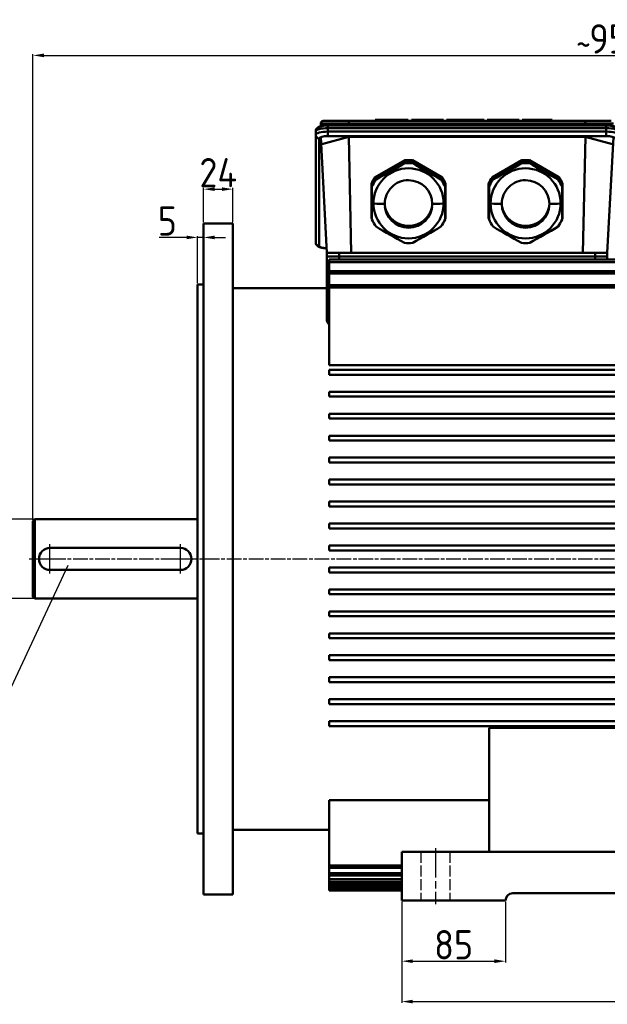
# Model space of a CAD drawing. Header units: millimetres. Extents: x -2791 to 2004, y -1887 to 1428.
# Tile 12 of 20: x -1975 to -1493, y -586 to 221. Entities that reach past the tile are written whole.
import ezdxf

# ---------------------------------------------------------------- set-up
doc = ezdxf.new("R2010")
doc.units = ezdxf.units.MM
for name, pattern in [('AM_ISO02W050', [7.5, 6, -1.5]), ('AM_ISO02W050x2', [3.75, 3, -0.75]), ('AM_ISO08W050', [18, 12, -1.5, 3, -1.5])]:
    doc.linetypes.add(name, pattern=pattern)
for name, color, linetype, lineweight in [('AM_0', 7, 'Continuous', 50), ('AM_3', 6, 'AM_ISO02W050', 25), ('AM_7', 4, 'AM_ISO08W050', 25), ('AM_REFDIM', 4, 'Continuous', 25), ('AM_VIS', 7, 'Continuous', 50)]:
    doc.layers.add(name, color=color, linetype=linetype, lineweight=lineweight)
doc.styles.add('ACANSGDT', font='amgdtans.shx')
doc.styles.add('ACISOGDT', font='isocp.shx')
doc.dimstyles.new('AM_ISO$0', dxfattribs={"dimtxt": 24, "dimasz": 9, "dimexe": 1, "dimexo": 1, "dimgap": 1.5, "dimtad": 1, "dimtoh": 1, "dimdsep": 46, "dimtxsty": 'ACISOGDT', "dimcen": 0, "dimclrd": 3, "dimclre": 3, "dimclrt": 2, "dimadec": 0, "dimazin": 2, "dimtp": 0.1, "dimtm": 0.1, "dimtfac": 0.71, "dimtmove": 0, "dimatfit": 3, "dimfxl": 1, "dimlwd": -1, "dimlwe": -1, "dimarcsym": 0})

# ---------------------------------------------------------------- blocks, each defined once
blk = doc.blocks.new('*D63')
at = {"layer": 'AM_REFDIM', "color": 3, "transparency": 16777216}
for p, q in [((-1661.41, -502.03), (-1661.41, -551.76)), ((-1576.41, -502.03), (-1576.41, -551.76)), ((-1652.41, -550.76), (-1585.41, -550.76))]:
    blk.add_line(p, q, dxfattribs=at)
for points in [[(-1652.41, -549.26), (-1652.41, -552.26), (-1661.41, -550.76)], [(-1585.41, -549.26), (-1585.41, -552.26), (-1576.41, -550.76)]]:
    blk.add_solid(points, dxfattribs=at)
at = {"layer": 'Defpoints', "color": 0, "transparency": 16777216}
for p in [(-1661.41, -501.03), (-1576.41, -501.03), (-1576.41, -550.76)]:
    blk.add_point(p, dxfattribs=at)
at = {"layer": 'AM_REFDIM', "color": 2, "transparency": 16777216, "insert": (-1618.91, -537.26), "char_height": 24, "attachment_point": 5, "style": 'ACISOGDT'}
blk.add_mtext('85', dxfattribs=at)
blk = doc.blocks.new('*D65')
at = {"layer": 'AM_REFDIM', "color": 3, "transparency": 16777216}
for p, q in [((-1661.41, -502.03), (-1661.41, -584.84)), ((-1187.41, -502.03), (-1187.41, -584.84)), ((-1652.41, -583.84), (-1196.41, -583.84))]:
    blk.add_line(p, q, dxfattribs=at)
for points in [[(-1652.41, -582.34), (-1652.41, -585.34), (-1661.41, -583.84)], [(-1196.41, -582.34), (-1196.41, -585.34), (-1187.41, -583.84)]]:
    blk.add_solid(points, dxfattribs=at)
at = {"layer": 'Defpoints', "color": 0, "transparency": 16777216}
for p in [(-1661.41, -501.03), (-1187.41, -501.03), (-1187.41, -583.84)]:
    blk.add_point(p, dxfattribs=at)
at = {"layer": 'AM_REFDIM', "color": 2, "transparency": 16777216, "insert": (-1424.41, -570.34), "char_height": 24, "attachment_point": 5, "style": 'ACISOGDT'}
blk.add_mtext('474', dxfattribs=at)
blk = doc.blocks.new('*D72')
at = {"layer": 'AM_REFDIM', "color": 3, "transparency": 16777216}
for p, q in [((-1963.41, -188.53), (-1997.33, -188.53)), ((-1996.33, -197.53), (-1996.33, -244.53)), ((-1963.41, -253.53), (-1997.33, -253.53))]:
    blk.add_line(p, q, dxfattribs=at)
for points in [[(-1997.83, -197.53), (-1994.83, -197.53), (-1996.33, -188.53)], [(-1997.83, -244.53), (-1994.83, -244.53), (-1996.33, -253.53)]]:
    blk.add_solid(points, dxfattribs=at)
at = {"layer": 'Defpoints', "color": 0, "transparency": 16777216}
for p in [(-1962.41, -188.53), (-1996.33, -253.53), (-1962.41, -253.53)]:
    blk.add_point(p, dxfattribs=at)
at = {"layer": 'AM_REFDIM', "color": 2, "transparency": 16777216, "insert": (-2009.83, -221.03), "char_height": 24, "attachment_point": 5, "rotation": 90, "style": 'ACISOGDT'}
blk.add_mtext('%%c65{}{\\C2; m6}', dxfattribs=at)
blk = doc.blocks.new('*D40')
at = {"layer": 'AM_REFDIM', "color": 3, "transparency": 16777216}
for p, q in [((-1963.91, -189.03), (-1963.91, 192.68)), ((-1954.91, 191.68), (-1014.91, 191.68)), ((-1005.91, -45.61), (-1005.91, 192.68))]:
    blk.add_line(p, q, dxfattribs=at)
for points in [[(-1954.91, 193.18), (-1954.91, 190.18), (-1963.91, 191.68)], [(-1014.91, 193.18), (-1014.91, 190.18), (-1005.91, 191.68)]]:
    blk.add_solid(points, dxfattribs=at)
at = {"layer": 'Defpoints', "color": 0, "transparency": 16777216}
for p in [(-1005.91, 191.68), (-1005.91, -46.61), (-1963.91, -190.03)]:
    blk.add_point(p, dxfattribs=at)
at = {"layer": 'AM_REFDIM', "color": 2, "transparency": 16777216, "insert": (-1483.7, 205.18), "char_height": 24, "attachment_point": 5, "style": 'ACISOGDT'}
blk.add_mtext('958', dxfattribs=at)
blk = doc.blocks.new('*D56')
at = {"layer": 'AM_REFDIM', "color": 3, "transparency": 16777216}
for p, q in [((-1823.91, 52.97), (-1823.91, 41.47)), ((-1837.91, 42.47), (-1860.51, 42.47)), ((-1828.91, 4.97), (-1828.91, 43.47)), ((-1823.91, 42.47), (-1828.91, 42.47)), ((-1814.91, 42.47), (-1805.91, 42.47))]:
    blk.add_line(p, q, dxfattribs=at)
for points in [[(-1837.91, 43.97), (-1837.91, 40.97), (-1828.91, 42.47)], [(-1814.91, 43.97), (-1814.91, 40.97), (-1823.91, 42.47)]]:
    blk.add_solid(points, dxfattribs=at)
at = {"layer": 'Defpoints', "color": 0, "transparency": 16777216}
for p in [(-1823.91, 53.97), (-1823.91, 42.47), (-1828.91, 3.97)]:
    blk.add_point(p, dxfattribs=at)
at = {"layer": 'AM_REFDIM', "color": 2, "transparency": 16777216, "insert": (-1853.71, 55.97), "char_height": 24, "attachment_point": 5, "style": 'ACISOGDT'}
blk.add_mtext('5', dxfattribs=at)
blk = doc.blocks.new('*D57')
at = {"layer": 'AM_REFDIM', "color": 3, "transparency": 16777216}
for p, q in [((-1823.91, 54.97), (-1823.91, 83.04)), ((-1814.91, 82.04), (-1808.91, 82.04)), ((-1799.91, 54.97), (-1799.91, 83.04))]:
    blk.add_line(p, q, dxfattribs=at)
for points in [[(-1814.91, 83.54), (-1814.91, 80.54), (-1823.91, 82.04)], [(-1808.91, 83.54), (-1808.91, 80.54), (-1799.91, 82.04)]]:
    blk.add_solid(points, dxfattribs=at)
at = {"layer": 'Defpoints', "color": 0, "transparency": 16777216}
for p in [(-1799.91, 82.04), (-1823.91, 53.97), (-1799.91, 53.97)]:
    blk.add_point(p, dxfattribs=at)
at = {"layer": 'AM_REFDIM', "color": 2, "transparency": 16777216, "insert": (-1811.91, 95.54), "char_height": 24, "attachment_point": 5, "style": 'ACISOGDT'}
blk.add_mtext('24', dxfattribs=at)

msp = doc.modelspace()

# ---------------------------------------------------------------- linework, layer by layer
at = {"layer": 'AM_3', "linetype": 'AM_ISO02W050x2', "ltscale": 3}
for p, q in [((-1645.912, -461.034), (-1645.912, -501.034)), ((-1621.912, -461.034), (-1621.912, -501.034))]:
    msp.add_line(p, q, dxfattribs=at)
at = {"layer": 'AM_7'}
for p, q in [((-1949.912, -221.034), (-1949.912, -209.034)), ((-1842.912, -221.034), (-1842.912, -209.034)), ((-1966.912, -221.034), (-1005.226, -221.034)), ((-1961.912, -221.034), (-1949.912, -221.034)), ((-1949.912, -221.034), (-1949.912, -221.034)), ((-1949.912, -221.034), (-1949.912, -221.034)), ((-1949.912, -221.034), (-1937.912, -221.034)), ((-1949.912, -233.034), (-1949.912, -221.034)), ((-1854.912, -221.034), (-1842.912, -221.034)), ((-1842.912, -221.034), (-1842.912, -221.034)), ((-1842.912, -221.034), (-1842.912, -221.034)), ((-1842.912, -221.034), (-1830.912, -221.034)), ((-1842.912, -233.034), (-1842.912, -221.034))]:
    msp.add_line(p, q, dxfattribs=at)
at = {"layer": 'AM_7', "ltscale": 2}
msp.add_line((-1633.912, -458.034), (-1633.912, -504.034), dxfattribs=at)
at = {"layer": 'AM_REFDIM', "color": 3}
msp.add_line((-1935.237, -226.435), (-1994.027, -352.187), dxfattribs=at)
at = {"layer": 'AM_VIS'}
for p, q in [((-1704.163, 137.966), (-1725.937, 137.966)), ((-1511.644, 137.966), (-1704.163, 137.966)), ((-1683.265, 137.966), (-1683.265, 138.966)), ((-1683.265, 138.966), (-1674.014, 138.966)), ((-1656.066, 138.966), (-1674.014, 138.966)), ((-1674.014, 137.966), (-1674.014, 138.966)), ((-1656.066, 137.966), (-1656.066, 138.966)), ((-1653.597, 137.966), (-1653.597, 138.966)), ((-1645.136, 138.966), (-1653.597, 138.966)), ((-1644.146, 138.966), (-1645.136, 138.966)), ((-1645.136, 137.966), (-1645.136, 138.966)), ((-1636.757, 138.966), (-1644.146, 138.966)), ((-1644.146, 137.966), (-1644.146, 138.966)), ((-1635.767, 138.966), (-1636.757, 138.966)), ((-1636.757, 137.966), (-1636.757, 138.966)), ((-1627.306, 138.966), (-1635.767, 138.966)), ((-1635.767, 137.966), (-1635.767, 138.966)), ((-1627.306, 137.966), (-1627.306, 138.966)), ((-1616.677, 138.966), (-1624.836, 138.966)), ((-1624.836, 137.966), (-1624.836, 138.966)), ((-1609.424, 138.966), (-1616.677, 138.966)), ((-1616.677, 137.966), (-1616.677, 138.966)), ((-1602.171, 138.966), (-1609.424, 138.966)), ((-1609.424, 137.966), (-1609.424, 138.966)), ((-1594.012, 138.966), (-1602.171, 138.966)), ((-1602.171, 137.966), (-1602.171, 138.966)), ((-1594.012, 137.966), (-1594.012, 138.966)), ((-1583.081, 138.966), (-1591.542, 138.966)), ((-1591.542, 137.966), (-1591.542, 138.966)), ((-1582.091, 138.966), (-1583.081, 138.966)), ((-1583.081, 137.966), (-1583.081, 138.966)), ((-1574.702, 138.966), (-1582.091, 138.966)), ((-1582.091, 137.966), (-1582.091, 138.966)), ((-1573.713, 138.966), (-1574.702, 138.966)), ((-1574.702, 137.966), (-1574.702, 138.966)), ((-1565.251, 138.966), (-1573.713, 138.966)), ((-1573.713, 137.966), (-1573.713, 138.966)), ((-1565.251, 137.966), (-1565.251, 138.966)), ((-1562.791, 137.966), (-1562.791, 138.966)), ((-1554.631, 138.966), (-1562.791, 138.966)), ((-1550.543, 138.966), (-1554.631, 138.966)), ((-1554.631, 137.966), (-1554.631, 138.966)), ((-1539.004, 138.966), (-1550.543, 138.966)), ((-1550.543, 137.966), (-1550.543, 138.966)), ((-1538.01, 138.966), (-1539.004, 138.966)), ((-1539.004, 137.966), (-1539.004, 138.966)), ((-1538.01, 137.966), (-1538.01, 138.966)), ((-1489.87, 137.966), (-1511.644, 137.966)), ((-1732.044, 129.48), (-1732.044, 126.582)), ((-1727.818, 133.647), (-1727.934, 135.861)), ((-1727.934, 135.861), (-1704.99, 135.861)), ((-1706.789, 134.292), (-1722.044, 134.292)), ((-1722.044, 134.292), (-1722.044, 132.068)), ((-1722.044, 132.068), (-1722.044, 129.171)), ((-1722.044, 132.068), (-1493.762, 132.068)), ((-1493.762, 129.171), (-1722.044, 129.171)), ((-1722.044, 129.171), (-1722.044, 125.496)), ((-1707.108, 135.208), (-1710.459, 134.292)), ((-1705.387, 134.107), (-1510.419, 134.107)), ((-1704.99, 135.861), (-1510.816, 135.861)), ((-1704.976, 135.191), (-1704.99, 135.861)), ((-1510.827, 135.097), (-1704.98, 135.097)), ((-1510.831, 135.191), (-1510.816, 135.861)), ((-1510.816, 135.861), (-1487.872, 135.861)), ((-1493.762, 134.292), (-1509.018, 134.292)), ((-1505.348, 134.292), (-1508.699, 135.208)), ((-1493.762, 134.292), (-1493.762, 132.068)), ((-1493.762, 132.068), (-1493.762, 129.171)), ((-1493.762, 129.171), (-1493.762, 125.496)), ((-1732.044, 126.582), (-1732.044, 38.346)), ((-1729.044, 35.448), (-1729.044, 123.685)), ((-1722.908, 29.966), (-1727.873, 124.688)), ((-1704.755, 125.042), (-1727.048, 118.948)), ((-1722.044, 125.496), (-1493.762, 125.496)), ((-1702.908, 29.966), (-1704.971, 124.983)), ((-1511.051, 125.042), (-1704.755, 125.042)), ((-1512.898, 29.966), (-1510.835, 124.983)), ((-1488.759, 118.948), (-1511.051, 125.042)), ((-1492.898, 29.966), (-1487.934, 124.688)), ((-1683.159, 91.833), (-1659.038, 105.74)), ((-1659.038, 105.263), (-1683.159, 91.356)), ((-1659.038, 105.74), (-1659.038, 105.263)), ((-1652.769, 105.74), (-1628.648, 91.833)), ((-1652.769, 105.263), (-1652.769, 105.74)), ((-1628.648, 91.356), (-1652.769, 105.263)), ((-1587.159, 91.833), (-1563.038, 105.74)), ((-1563.038, 105.263), (-1587.159, 91.356)), ((-1563.038, 105.74), (-1563.038, 105.263)), ((-1556.769, 105.74), (-1532.648, 91.833)), ((-1556.769, 105.263), (-1556.769, 105.74)), ((-1532.648, 91.356), (-1556.769, 105.263)), ((-1682.504, 90.817), (-1659.303, 104.194)), ((-1659.303, 104.194), (-1659.303, 103.252)), ((-1652.504, 104.194), (-1629.303, 90.817)), ((-1652.504, 103.252), (-1652.504, 104.194)), ((-1586.504, 90.817), (-1563.303, 104.194)), ((-1563.303, 104.194), (-1563.303, 103.252)), ((-1556.504, 104.194), (-1533.303, 90.817)), ((-1556.504, 103.252), (-1556.504, 104.194)), ((-1683.159, 91.356), (-1683.159, 91.833)), ((-1682.504, 89.875), (-1682.504, 90.817)), ((-1629.303, 90.817), (-1629.303, 89.875)), ((-1628.648, 91.833), (-1628.648, 91.356)), ((-1587.159, 91.356), (-1587.159, 91.833)), ((-1586.504, 89.875), (-1586.504, 90.817)), ((-1533.303, 90.817), (-1533.303, 89.875)), ((-1532.648, 91.833), (-1532.648, 91.356)), ((-1686.293, 86.412), (-1686.293, 85.934)), ((-1686.293, 85.934), (-1686.293, 58.12)), ((-1685.903, 84.937), (-1685.903, 83.995)), ((-1685.903, 83.995), (-1685.903, 70.453)), ((-1625.903, 83.995), (-1625.903, 84.937)), ((-1625.903, 83.995), (-1625.903, 70.453)), ((-1625.513, 85.934), (-1625.513, 86.412)), ((-1625.513, 58.12), (-1625.513, 85.934)), ((-1590.293, 86.412), (-1590.293, 85.934)), ((-1590.293, 85.934), (-1590.293, 58.12)), ((-1589.903, 84.937), (-1589.903, 83.995)), ((-1589.903, 83.995), (-1589.903, 70.453)), ((-1529.903, 83.995), (-1529.903, 84.937)), ((-1529.903, 83.995), (-1529.903, 70.453)), ((-1529.513, 85.934), (-1529.513, 86.412)), ((-1529.513, 58.12), (-1529.513, 85.934)), ((-1685.903, 70.453), (-1685.903, 57.242)), ((-1625.903, 70.453), (-1625.903, 57.242)), ((-1589.903, 70.453), (-1589.903, 57.242)), ((-1529.903, 70.453), (-1529.903, 57.242)), ((-1823.912, 53.966), (-1799.912, 53.966)), ((-1823.912, -496.034), (-1823.912, 53.966)), ((-1799.912, -496.034), (-1799.912, 53.966)), ((-1655.903, 51.399), (-1655.903, 51.861)), ((-1655.903, 51.399), (-1655.903, 50.648)), ((-1655.903, 50.439), (-1655.903, 50.648)), ((-1559.903, 51.399), (-1559.903, 51.861)), ((-1559.903, 51.399), (-1559.903, 50.648)), ((-1559.903, 50.439), (-1559.903, 50.648)), ((-1722.908, 29.966), (-1702.908, 29.966)), ((-1722.903, 26.966), (-1722.908, 29.966)), ((-1722.903, -25.435), (-1722.903, 26.966)), ((-1722.903, 26.966), (-1712.903, 26.966)), ((-1720.912, 24.299), (-1247.312, 24.299)), ((-1720.912, 24.299), (-1720.912, 22.299)), ((-1712.903, 26.966), (-1712.903, 29.966)), ((-1502.903, 26.966), (-1712.903, 26.966)), ((-1712.903, 24.299), (-1712.903, 26.966)), ((-1702.908, 29.966), (-1512.898, 29.966)), ((-1512.898, 29.966), (-1492.898, 29.966)), ((-1502.903, 26.966), (-1502.903, 29.966)), ((-1502.903, 24.299), (-1502.903, 26.966)), ((-1502.903, 26.966), (-1492.903, 26.966)), ((-1492.903, 26.966), (-1492.898, 29.966)), ((-1492.903, 24.299), (-1492.903, 26.966)), ((-1720.912, 14.793), (-1720.912, 22.299)), ((-1720.912, 22.299), (-1247.312, 22.299)), ((-1720.912, 14.793), (-1247.312, 14.793)), ((-1720.912, 14.793), (-1720.912, 12.793)), ((-1720.912, 3.432), (-1720.912, 12.793)), ((-1720.912, 12.793), (-1247.312, 12.793)), ((-1828.912, 3.966), (-1823.912, 3.966)), ((-1828.912, -446.034), (-1828.912, 3.966)), ((-1799.912, 0.966), (-1722.903, 0.966)), ((-1720.912, 3.432), (-1247.312, 3.432)), ((-1720.912, 3.432), (-1720.912, 1.432)), ((-1720.912, -62.103), (-1720.912, 1.432)), ((-1720.912, 1.432), (-1247.312, 1.432)), ((-1247.312, -62.103), (-1720.912, -62.103)), ((-1720.912, -66.034), (-1481.028, -66.034)), ((-1720.912, -66.034), (-1720.912, -70.034)), ((-1720.912, -70.034), (-1481.028, -70.034)), ((-1720.912, -84.034), (-1247.312, -84.034)), ((-1720.912, -84.034), (-1720.912, -88.034)), ((-1720.912, -88.034), (-1247.312, -88.034)), ((-1720.912, -102.034), (-1247.312, -102.034)), ((-1720.912, -102.034), (-1720.912, -106.034)), ((-1720.912, -106.034), (-1247.312, -106.034)), ((-1720.912, -120.034), (-1247.312, -120.034)), ((-1720.912, -120.034), (-1720.912, -124.034)), ((-1720.912, -124.034), (-1247.312, -124.034)), ((-1720.912, -138.034), (-1247.312, -138.034)), ((-1720.912, -138.034), (-1720.912, -142.034)), ((-1720.912, -142.034), (-1247.312, -142.034)), ((-1720.912, -156.034), (-1247.312, -156.034)), ((-1720.912, -156.034), (-1720.912, -160.034)), ((-1720.912, -160.034), (-1247.312, -160.034)), ((-1720.912, -174.034), (-1247.312, -174.034)), ((-1720.912, -174.034), (-1720.912, -178.034)), ((-1720.912, -178.034), (-1247.312, -178.034)), ((-1963.912, -190.034), (-1962.412, -188.534)), ((-1963.912, -252.034), (-1963.912, -190.034)), ((-1962.412, -188.534), (-1828.912, -188.534)), ((-1962.412, -253.534), (-1962.412, -188.534)), ((-1720.912, -192.034), (-1247.312, -192.034)), ((-1720.912, -192.034), (-1720.912, -196.034)), ((-1720.912, -196.034), (-1247.312, -196.034)), ((-1949.912, -212.034), (-1842.912, -212.034)), ((-1720.912, -210.034), (-1247.312, -210.034)), ((-1720.912, -210.034), (-1720.912, -214.034)), ((-1720.912, -214.034), (-1247.312, -214.034)), ((-1842.912, -230.034), (-1949.912, -230.034)), ((-1720.912, -228.034), (-1247.312, -228.034)), ((-1720.912, -228.034), (-1720.912, -232.034)), ((-1720.912, -232.034), (-1247.312, -232.034)), ((-1720.912, -246.034), (-1247.312, -246.034)), ((-1720.912, -246.034), (-1720.912, -250.034)), ((-1720.912, -250.034), (-1247.312, -250.034)), ((-1963.912, -252.034), (-1962.412, -253.534)), ((-1962.412, -253.534), (-1828.912, -253.534)), ((-1720.912, -264.034), (-1247.312, -264.034)), ((-1720.912, -264.034), (-1720.912, -268.034)), ((-1720.912, -268.034), (-1247.312, -268.034)), ((-1720.912, -282.034), (-1247.312, -282.034)), ((-1720.912, -282.034), (-1720.912, -286.034)), ((-1720.912, -286.034), (-1247.312, -286.034)), ((-1720.912, -300.034), (-1247.312, -300.034)), ((-1720.912, -300.034), (-1720.912, -304.034)), ((-1720.912, -304.034), (-1247.312, -304.034)), ((-1720.912, -318.034), (-1247.312, -318.034)), ((-1720.912, -318.034), (-1720.912, -322.034)), ((-1720.912, -322.034), (-1247.312, -322.034)), ((-1720.912, -336.034), (-1247.312, -336.034)), ((-1720.912, -336.034), (-1720.912, -340.034)), ((-1720.912, -340.034), (-1247.312, -340.034)), ((-1720.912, -354.034), (-1247.312, -354.034)), ((-1720.912, -358.034), (-1720.912, -354.034)), ((-1720.912, -358.034), (-1247.312, -358.034)), ((-1589.912, -359.533), (-1589.912, -461.034)), ((-1589.912, -359.533), (-1309.912, -359.533)), ((-1720.912, -418.728), (-1589.912, -418.728)), ((-1720.912, -472.229), (-1720.912, -418.728)), ((-1799.912, -443.034), (-1720.912, -443.034)), ((-1828.912, -446.034), (-1823.912, -446.034)), ((-1661.412, -461.034), (-1589.912, -461.034)), ((-1661.412, -501.034), (-1661.412, -461.034)), ((-1589.912, -461.034), (-1309.912, -461.034)), ((-1720.912, -472.229), (-1661.412, -472.229)), ((-1720.912, -472.229), (-1720.912, -474.229)), ((-1720.912, -478.597), (-1720.912, -474.229)), ((-1720.912, -474.229), (-1661.412, -474.229)), ((-1720.912, -478.597), (-1661.412, -478.597)), ((-1720.912, -478.597), (-1720.912, -480.597)), ((-1720.912, -483.581), (-1720.912, -480.597)), ((-1720.912, -480.597), (-1661.412, -480.597)), ((-1720.912, -483.581), (-1661.412, -483.581)), ((-1720.912, -483.581), (-1720.912, -485.581)), ((-1720.912, -487.257), (-1720.912, -485.581)), ((-1720.912, -485.581), (-1661.412, -485.581)), ((-1720.912, -487.257), (-1661.412, -487.257)), ((-1720.912, -487.257), (-1720.912, -489.257)), ((-1720.912, -489.68), (-1720.912, -489.257)), ((-1720.912, -489.257), (-1661.412, -489.257)), ((-1720.912, -489.68), (-1661.412, -489.68)), ((-1720.912, -489.68), (-1720.912, -491.68)), ((-1720.912, -491.68), (-1661.412, -491.68)), ((-1720.912, -491.68), (-1720.912, -492.884)), ((-1823.912, -496.034), (-1799.912, -496.034)), ((-1720.912, -492.884), (-1661.412, -492.884)), ((-1570.412, -495.034), (-1321.412, -495.034)), ((-1576.412, -501.034), (-1661.412, -501.034))]:
    msp.add_line(p, q, dxfattribs=at)
for centre, radius, start, end in [((-1725.937, 135.966), 2, 90, 183), ((-1970.932, 616.917), 600.806, 298.690091, 301.244266), ((-1340.874, 616.917), 600.806, 238.755734, 241.309909), ((-1874.932, 616.917), 600.806, 298.690091, 301.244266), ((-1244.874, 616.917), 600.806, 238.755734, 241.309909), ((-1655.903, 70.438), 28.755, 180.057471, 359.942529), ((-1559.903, 70.438), 28.755, 180.057471, 359.942529), ((-1370.874, 565.027), 600.806, 238.755734, 241.309909), ((-1940.932, 565.027), 600.806, 298.690091, 301.244266), ((-1274.874, 565.027), 600.806, 238.755734, 241.309909), ((-1844.932, 565.027), 600.806, 298.690091, 301.244266), ((-1949.912, -221.034), 9, 90, 270), ((-1842.912, -221.034), 9, 270, 90), ((-1570.412, -501.034), 6, 90, 180)]:
    msp.add_arc(centre, radius, start, end, dxfattribs=at)
for centre, major_axis, ratio, start_param, end_param in [((-1704.163, 135.966), (0, 2), 0.4142136, 0, 1.6231562), ((-1511.644, 135.966), (0, 2), 0.4142136, 4.6600291, 6.2831853), ((-1722.044, 129.48), (-10, 0), 0.258819, 4.712389, 6.2831853), ((-1722.044, 126.582), (10, 0), 0.258819, 1.5707963, 3.1415927), ((-1707.814, 135.156), (-0.264, 0.965), 0.7014353, 3.448384, 4.5762424), ((-1705.786, 131.344), (-2.989, 2.88), 0.9285799, 5.2387943, 5.778107), ((-1706.493, 131.292), (3.994, -0.494), 0.7408419, 1.3829101, 1.736064), ((-1510.02, 131.344), (-2.989, -2.88), 0.9285799, 3.646671, 4.1859837), ((-1509.314, 131.292), (-3.994, -0.494), 0.7408419, 4.5471213, 4.9002752), ((-1507.992, 135.156), (0.264, 0.965), 0.7014353, 1.7069429, 2.8348013), ((-1493.762, 129.48), (-10, 0), 0.258819, 3.1415927, 4.712389), ((-1493.762, 126.582), (10, 0), 0.258819, 6.2831853, 7.8539816), ((-1729.044, 126.582), (-3, 0), 0.9659258, 0, 1.5707963), ((-1722.044, 123.685), (-7, 0), 0.258819, 4.712389, 6.2831853), ((-1493.762, 123.685), (-7, 0), 0.258819, 3.1415927, 4.712389), ((-1655.903, 72.504), (33.429, 0), 0.9986295, 1.4768972, 1.6646954), ((-1655.903, 72.027), (33.429, 0), 0.9986295, 1.4768972, 1.6646954), ((-1559.903, 72.504), (33.429, 0), 0.9986295, 1.4768972, 1.6646954), ((-1559.903, 72.027), (33.429, 0), 0.9986295, 1.4768972, 1.6646954), ((-1655.903, 70.409), (28.75, 0), 0.9986295, 1.5707963, 3.1415927), ((-1655.903, 71.561), (32.855, 0), 0.9986295, 1.4671375, 1.6744552), ((-1655.903, 70.618), (32.855, 0), 0.9986295, 1.4671375, 1.6744552), ((-1655.903, 70.409), (28.75, 0), 0.9986295, 0, 1.5707963), ((-1559.903, 70.409), (28.75, 0), 0.9986295, 1.5707963, 3.1415927), ((-1559.903, 71.561), (32.855, 0), 0.9986295, 1.4671375, 1.6744552), ((-1559.903, 70.618), (32.855, 0), 0.9986295, 1.4671375, 1.6744552), ((-1559.903, 70.409), (28.75, 0), 0.9986295, 0, 1.5707963), ((-1655.903, 72.504), (33.429, 0), 0.9986295, 2.5240948, 2.711893), ((-1655.903, 72.027), (33.429, 0), 0.9986295, 2.5240948, 2.711893), ((-1655.903, 71.561), (32.855, 0), 0.9986295, 2.514335, 2.7216527), ((-1655.903, 70.618), (32.855, 0), 0.9986295, 2.514335, 2.7216527), ((-1655.903, 69.912), (19.5, 0), 0.9986295, 1.5707963, 3.1415927), ((-1655.903, 69.912), (19.5, 0), 0.9986295, 0, 1.5707963), ((-1655.903, 71.561), (32.855, 0), 0.9986295, 0.4199399, 0.6272576), ((-1655.903, 70.618), (32.855, 0), 0.9986295, 0.4199399, 0.6272576), ((-1655.903, 72.504), (33.429, 0), 0.9986295, 0.4296997, 0.6174979), ((-1655.903, 72.027), (33.429, 0), 0.9986295, 0.4296997, 0.6174979), ((-1559.903, 72.504), (33.429, 0), 0.9986295, 2.5240948, 2.711893), ((-1559.903, 72.027), (33.429, 0), 0.9986295, 2.5240948, 2.711893), ((-1559.903, 71.561), (32.855, 0), 0.9986295, 2.514335, 2.7216527), ((-1559.903, 70.618), (32.855, 0), 0.9986295, 2.514335, 2.7216527), ((-1559.903, 69.912), (19.5, 0), 0.9986295, 1.5707963, 3.1415927), ((-1559.903, 69.912), (19.5, 0), 0.9986295, 0, 1.5707963), ((-1559.903, 71.561), (32.855, 0), 0.9986295, 0.4199399, 0.6272576), ((-1559.903, 70.618), (32.855, 0), 0.9986295, 0.4199399, 0.6272576), ((-1559.903, 72.504), (33.429, 0), 0.9986295, 0.4296997, 0.6174979), ((-1559.903, 72.027), (33.429, 0), 0.9986295, 0.4296997, 0.6174979), ((-1678.624, 70.948), (11.929, 0), 0.052336, 4.0560445, 4.1825001), ((-1675.153, 70.409), (9.5, 0), 0.052336, 3.1415927, 4.6860702), ((-1655.903, 70.121), (19.5, 0), 0.9986295, 3.1469634, 4.712389), ((-1655.903, 69.912), (19.5, 0), 0.9986295, 3.1415927, 4.712389), ((-1655.903, 71.587), (19.754, 0), 0.9986295, 3.3518687, 4.712389), ((-1655.903, 71.126), (19.754, 0), 0.9986295, 3.4210904, 4.712389), ((-1655.903, 70.121), (19.5, 0), 0.9986295, 4.712389, 6.2778145), ((-1655.903, 69.912), (19.5, 0), 0.9986295, 4.712389, 6.2831853), ((-1655.903, 71.587), (19.754, 0), 0.9986295, 4.712389, 6.0729092), ((-1655.903, 71.126), (19.754, 0), 0.9986295, 4.712389, 6.0036875), ((-1636.653, 70.409), (-9.5, 0), 0.052336, 1.5971152, 3.1415927), ((-1633.183, 70.948), (-11.929, 0), 0.052336, 2.1006852, 2.2271408), ((-1582.624, 70.948), (11.929, 0), 0.052336, 4.0560445, 4.1825001), ((-1579.153, 70.409), (9.5, 0), 0.052336, 3.1415927, 4.6860702), ((-1559.903, 70.121), (19.5, 0), 0.9986295, 3.1469634, 4.712389), ((-1559.903, 69.912), (19.5, 0), 0.9986295, 3.1415927, 4.712389), ((-1559.903, 71.587), (19.754, 0), 0.9986295, 3.3518687, 4.712389), ((-1559.903, 71.126), (19.754, 0), 0.9986295, 3.4210904, 4.712389), ((-1559.903, 70.121), (19.5, 0), 0.9986295, 4.712389, 6.2778145), ((-1559.903, 69.912), (19.5, 0), 0.9986295, 4.712389, 6.2831853), ((-1559.903, 71.587), (19.754, 0), 0.9986295, 4.712389, 6.0729092), ((-1559.903, 71.126), (19.754, 0), 0.9986295, 4.712389, 6.0036875), ((-1540.653, 70.409), (-9.5, 0), 0.052336, 1.5971152, 3.1415927), ((-1537.183, 70.948), (-11.929, 0), 0.052336, 2.1006852, 2.2271408), ((-1655.903, 72.027), (33.429, 0), 0.9986295, 3.5712923, 3.5984927), ((-1655.903, 70.618), (32.855, 0), 0.9986295, 3.5615326, 3.7688503), ((-1655.903, 70.618), (32.855, 0), 0.9986295, 5.6559277, 5.8632454), ((-1655.903, 72.027), (33.429, 0), 0.9986295, 5.8262852, 5.8534856), ((-1559.903, 72.027), (33.429, 0), 0.9986295, 3.5712923, 3.5984927), ((-1559.903, 70.618), (32.855, 0), 0.9986295, 3.5615326, 3.7688503), ((-1559.903, 70.618), (32.855, 0), 0.9986295, 5.6559277, 5.8632454), ((-1559.903, 72.027), (33.429, 0), 0.9986295, 5.8262852, 5.8534856), ((-1729.044, 38.346), (-3, 0), 0.9659258, 0, 1.5707963), ((-1722.044, 35.448), (-7, 0), 0.258819, 0, 1.4191472), ((-1655.903, 70.618), (32.855, 0), 0.9986295, 4.6087301, 4.8160478), ((-1559.903, 70.618), (32.855, 0), 0.9986295, 4.6087301, 4.8160478)]:
    msp.add_ellipse(centre, major_axis=major_axis, ratio=ratio, start_param=start_param, end_param=end_param, dxfattribs=at)
for points, degree, knots in [([(-1722.044, 134.292), (-1722.248, 134.291), (-1722.452, 134.289), (-1722.655, 134.286), (-1722.858, 134.281), (-1723.06, 134.275), (-1723.262, 134.267), (-1723.464, 134.258), (-1723.665, 134.248), (-1723.865, 134.236), (-1724.064, 134.223), (-1724.262, 134.209), (-1724.459, 134.193), (-1724.655, 134.175), (-1724.85, 134.157), (-1725.043, 134.137), (-1725.235, 134.116), (-1725.426, 134.093), (-1725.615, 134.069), (-1725.802, 134.043), (-1725.988, 134.016), (-1726.172, 133.988), (-1726.354, 133.958), (-1726.535, 133.927), (-1726.713, 133.894), (-1726.89, 133.86), (-1727.065, 133.824), (-1727.238, 133.787), (-1727.409, 133.748), (-1727.579, 133.708), (-1727.746, 133.666), (-1727.911, 133.622), (-1728.075, 133.576), (-1728.237, 133.528), (-1728.398, 133.478), (-1728.557, 133.426), (-1728.714, 133.371), (-1728.885, 133.309), (-1729.054, 133.242), (-1729.222, 133.173), (-1729.39, 133.098), (-1729.557, 133.019), (-1729.724, 132.934), (-1729.891, 132.843), (-1730.059, 132.744), (-1730.228, 132.636), (-1730.399, 132.517), (-1730.571, 132.387), (-1730.684, 132.293), (-1730.798, 132.193), (-1730.913, 132.085), (-1731.027, 131.968), (-1731.141, 131.842), (-1731.254, 131.706), (-1731.331, 131.605), (-1731.407, 131.499), (-1731.481, 131.387), (-1731.553, 131.269), (-1731.623, 131.145), (-1731.689, 131.015), (-1731.752, 130.878), (-1731.81, 130.736), (-1731.864, 130.587), (-1731.911, 130.433), (-1731.953, 130.273), (-1731.98, 130.146), (-1732.003, 130.015), (-1732.021, 129.883), (-1732.034, 129.75), (-1732.042, 129.615), (-1732.044, 129.48)], 1, [1.5707963, 1.5707963, 1.5969763, 1.6231562, 1.6493361, 1.6755161, 1.701696, 1.727876, 1.7540559, 1.7802358, 1.8064158, 1.8325957, 1.8587757, 1.8849556, 1.9111355, 1.9373155, 1.9634954, 1.9896753, 2.0158553, 2.0420352, 2.0682152, 2.0943951, 2.120575, 2.146755, 2.1729349, 2.1991149, 2.2252948, 2.2514747, 2.2776547, 2.3038346, 2.3300146, 2.3561945, 2.3823744, 2.4085544, 2.4347343, 2.4609142, 2.4870942, 2.5132741, 2.5418341, 2.570394, 2.5989539, 2.6275139, 2.6560738, 2.6846337, 2.7131937, 2.7417536, 2.7703135, 2.7988735, 2.8274334, 2.8461099, 2.8647864, 2.8834629, 2.9021395, 2.920816, 2.9394925, 2.9523645, 2.9652366, 2.9781086, 2.9909807, 3.0038527, 3.0167248, 3.0295968, 3.0424688, 3.0553409, 3.0682129, 3.081085, 3.0911696, 3.1012542, 3.1113388, 3.1214234, 3.131508, 3.1415927, 3.1415927]), ([(-1705.387, 134.107), (-1705.387, 134.107), (-1705.387, 134.107), (-1705.348, 134.138), (-1705.309, 134.179), (-1705.233, 134.283), (-1705.197, 134.345), (-1705.118, 134.512), (-1705.078, 134.622), (-1705.016, 134.856), (-1704.993, 134.976), (-1704.98, 135.097)], 3, [-0.0016014, -0.0016014, -0.0016014, -0.0016014, 0, 0, 0.2887656, 0.2887656, 0.5818553, 0.5818553, 0.9744271, 0.9744271, 1.3420402, 1.3420402, 1.3420402, 1.3420402]), ([(-1510.419, 134.107), (-1510.419, 134.107), (-1510.42, 134.107), (-1510.459, 134.138), (-1510.498, 134.179), (-1510.573, 134.283), (-1510.61, 134.345), (-1510.689, 134.512), (-1510.729, 134.622), (-1510.791, 134.856), (-1510.813, 134.976), (-1510.827, 135.097)], 3, [-1.3403367, -1.3403367, -1.3403367, -1.3403367, -1.338908, -1.338908, -1.0508228, -1.0508228, -0.7584955, -0.7584955, -0.3667671, -0.3667671, 0, 0, 0, 0]), ([(-1483.762, 129.48), (-1483.764, 129.604), (-1483.771, 129.728), (-1483.782, 129.851), (-1483.797, 129.973), (-1483.817, 130.094), (-1483.84, 130.212), (-1483.867, 130.329), (-1483.898, 130.443), (-1483.932, 130.554), (-1483.969, 130.663), (-1484.013, 130.78), (-1484.061, 130.893), (-1484.111, 131.002), (-1484.164, 131.108), (-1484.219, 131.209), (-1484.275, 131.306), (-1484.334, 131.4), (-1484.393, 131.489), (-1484.453, 131.575), (-1484.515, 131.657), (-1484.59, 131.753), (-1484.667, 131.844), (-1484.743, 131.93), (-1484.82, 132.011), (-1484.898, 132.089), (-1484.975, 132.162), (-1485.052, 132.232), (-1485.128, 132.299), (-1485.205, 132.362), (-1485.281, 132.422), (-1485.357, 132.48), (-1485.47, 132.562), (-1485.583, 132.639), (-1485.695, 132.711), (-1485.806, 132.779), (-1485.918, 132.844), (-1486.028, 132.905), (-1486.139, 132.963), (-1486.25, 133.019), (-1486.36, 133.072), (-1486.471, 133.123), (-1486.582, 133.171), (-1486.693, 133.218), (-1486.804, 133.263), (-1486.974, 133.328), (-1487.145, 133.39), (-1487.317, 133.448), (-1487.491, 133.504), (-1487.667, 133.557), (-1487.845, 133.608), (-1488.026, 133.656), (-1488.208, 133.703), (-1488.392, 133.747), (-1488.579, 133.789), (-1488.768, 133.83), (-1488.943, 133.865), (-1489.12, 133.899), (-1489.299, 133.932), (-1489.48, 133.963), (-1489.663, 133.992), (-1489.847, 134.02), (-1490.033, 134.047), (-1490.221, 134.072), (-1490.41, 134.096), (-1490.601, 134.119), (-1490.793, 134.14), (-1490.987, 134.16), (-1491.181, 134.178), (-1491.378, 134.195), (-1491.575, 134.211), (-1491.773, 134.225), (-1491.972, 134.238), (-1492.173, 134.249), (-1492.373, 134.26), (-1492.575, 134.268), (-1492.777, 134.276), (-1492.98, 134.282), (-1493.183, 134.286), (-1493.386, 134.29), (-1493.574, 134.291), (-1493.762, 134.292)], 1, [0, 0, 0.0092764, 0.0185529, 0.0278293, 0.0371058, 0.0463822, 0.0556587, 0.0649351, 0.0742116, 0.083488, 0.0927645, 0.1030669, 0.1133693, 0.1236718, 0.1339742, 0.1442766, 0.154579, 0.1648815, 0.1751839, 0.1854863, 0.1957887, 0.2083771, 0.2209655, 0.2335539, 0.2461423, 0.2587307, 0.2713191, 0.2839075, 0.2964959, 0.3090843, 0.3216727, 0.3342611, 0.3531609, 0.3720606, 0.3909604, 0.4098602, 0.4287599, 0.4476597, 0.4665594, 0.4854592, 0.5043589, 0.5232587, 0.5421585, 0.5610582, 0.579958, 0.6085179, 0.6370778, 0.6656378, 0.6941977, 0.7227576, 0.7513176, 0.7798775, 0.8084374, 0.8369974, 0.8655573, 0.8941172, 0.9202972, 0.9464771, 0.9726571, 0.998837, 1.0250169, 1.0511969, 1.0773768, 1.1035567, 1.1297367, 1.1559166, 1.1820966, 1.2082765, 1.2344564, 1.2606364, 1.2868163, 1.3129963, 1.3391762, 1.3653561, 1.3915361, 1.417716, 1.443896, 1.4700759, 1.4962558, 1.5224358, 1.546616, 1.5707963, 1.5707963]), ([(-1723.096, 33.553), (-1723.262, 33.559), (-1723.464, 33.568), (-1723.665, 33.578), (-1723.865, 33.59), (-1724.064, 33.603), (-1724.262, 33.618), (-1724.459, 33.633), (-1724.655, 33.651), (-1724.85, 33.669), (-1725.043, 33.689), (-1725.235, 33.711), (-1725.426, 33.733), (-1725.615, 33.757), (-1725.802, 33.783), (-1725.988, 33.81), (-1726.172, 33.838), (-1726.354, 33.868), (-1726.535, 33.899), (-1726.713, 33.932), (-1726.89, 33.966), (-1727.065, 34.002), (-1727.238, 34.039), (-1727.409, 34.078), (-1727.579, 34.118), (-1727.746, 34.161), (-1727.911, 34.205), (-1728.075, 34.25), (-1728.237, 34.298), (-1728.398, 34.348), (-1728.557, 34.4), (-1728.714, 34.455), (-1728.885, 34.518), (-1729.054, 34.584), (-1729.222, 34.654), (-1729.39, 34.728), (-1729.557, 34.807), (-1729.724, 34.892), (-1729.891, 34.983), (-1730.059, 35.082), (-1730.228, 35.19), (-1730.399, 35.309), (-1730.571, 35.44), (-1730.684, 35.533), (-1730.798, 35.633), (-1730.913, 35.741), (-1731.027, 35.858), (-1731.141, 35.984), (-1731.254, 36.12), (-1731.331, 36.221), (-1731.407, 36.327), (-1731.481, 36.439), (-1731.553, 36.557), (-1731.623, 36.681), (-1731.689, 36.811), (-1731.752, 36.948), (-1731.81, 37.091), (-1731.864, 37.239), (-1731.911, 37.393), (-1731.953, 37.553), (-1731.98, 37.681), (-1732.003, 37.811), (-1732.021, 37.943), (-1732.034, 38.076), (-1732.042, 38.211), (-1732.044, 38.346)], 1, [1.7063752, 1.7063752, 1.727876, 1.7540559, 1.7802358, 1.8064158, 1.8325957, 1.8587757, 1.8849556, 1.9111355, 1.9373155, 1.9634954, 1.9896753, 2.0158553, 2.0420352, 2.0682152, 2.0943951, 2.120575, 2.146755, 2.1729349, 2.1991149, 2.2252948, 2.2514747, 2.2776547, 2.3038346, 2.3300146, 2.3561945, 2.3823744, 2.4085544, 2.4347343, 2.4609142, 2.4870942, 2.5132741, 2.5418341, 2.570394, 2.5989539, 2.6275139, 2.6560738, 2.6846337, 2.7131937, 2.7417536, 2.7703135, 2.7988735, 2.8274334, 2.8461099, 2.8647864, 2.8834629, 2.9021395, 2.920816, 2.9394925, 2.9523645, 2.9652366, 2.9781086, 2.9909807, 3.0038527, 3.0167248, 3.0295968, 3.0424688, 3.0553409, 3.0682129, 3.081085, 3.0911696, 3.1012542, 3.1113388, 3.1214234, 3.131508, 3.1415927, 3.1415927]), ([(-1720.912, -28.77), (-1721.019, -28.687), (-1721.123, -28.602), (-1721.592, -28.198), (-1721.907, -27.861), (-1722.41, -27.169), (-1722.599, -26.815), (-1722.845, -26.114), (-1722.903, -25.766), (-1722.903, -25.435)], 3, [9.3357906, 9.3357906, 9.3357906, 9.3357906, 9.9068788, 9.9068788, 12.0097631, 12.0097631, 14.1126473, 14.1126473, 16.2155315, 16.2155315, 16.2155315, 16.2155315])]:
    msp.add_open_spline(points, degree=degree, knots=knots, dxfattribs=at)
for points in [[(-1704.98, 135.097), (-1704.976, 135.129), (-1704.975, 135.16), (-1704.976, 135.191)], [(-1510.831, 135.191), (-1510.832, 135.16), (-1510.83, 135.128), (-1510.827, 135.097)]]:
    msp.add_open_spline(points, degree=3, dxfattribs=at)

# ---------------------------------------------------------------- texts
at = {"layer": 'AM_0', "insert": (-1518.583, 210.029), "char_height": 20, "width": 3.11, "attachment_point": 1, "style": 'ACANSGDT'}
msp.add_mtext('{\\Fisocp.shx;\\C2;~}', dxfattribs=at)

# ---------------------------------------------------------------- dimensions: what is measured, and where the dimension line sits
at = {"layer": 'AM_REFDIM'}
for base, p1, p2, picture, middle in [((-1005.912, 191.68), (-1963.912, -190.034), (-1005.912, -46.606), '*D40', (-1483.7, 191.68)), ((-1799.912, 82.037), (-1823.912, 53.966), (-1799.912, 53.966), '*D57', (-1811.912, 82.037)), ((-1823.912, 42.468), (-1828.912, 3.966), (-1823.912, 53.966), '*D56', (-1853.709, 42.468))]:
    dim = msp.add_linear_dim(base=base, p1=p1, p2=p2, dimstyle='AM_ISO$0', override={"dimlfac": -1, "dimadec": 1}, dxfattribs=at)
    dim.commit()
    dim.dimension.update_dxf_attribs({"geometry": picture, "text_midpoint": middle, "dimtype": 160})
dim = msp.add_linear_dim(base=(-1996.33, -253.534), p1=(-1962.412, -188.534), p2=(-1962.412, -253.534), angle=90, text='%%c<>{}{\\C2; m6}', dimstyle='AM_ISO$0', override={"dimlfac": -1, "dimadec": 1, "dimtdec": 3}, dxfattribs=at)
dim.commit()
dim.dimension.update_dxf_attribs({"geometry": '*D72', "text_midpoint": (-1996.33, -221.034), "dimtype": 160})
for base, p2, picture, middle in [((-1576.412, -550.759), (-1576.412, -501.034), '*D63', (-1618.912, -537.259)), ((-1187.412, -583.838), (-1187.412, -501.034), '*D65', (-1424.412, -570.338))]:
    dim = msp.add_linear_dim(base=base, p1=(-1661.412, -501.034), p2=p2, angle=0, dimstyle='AM_ISO$0', override={"dimlfac": -1}, dxfattribs=at)
    dim.commit()
    dim.dimension.update_dxf_attribs({"geometry": picture, "text_midpoint": middle})

doc.saveas('drawing.dxf')
